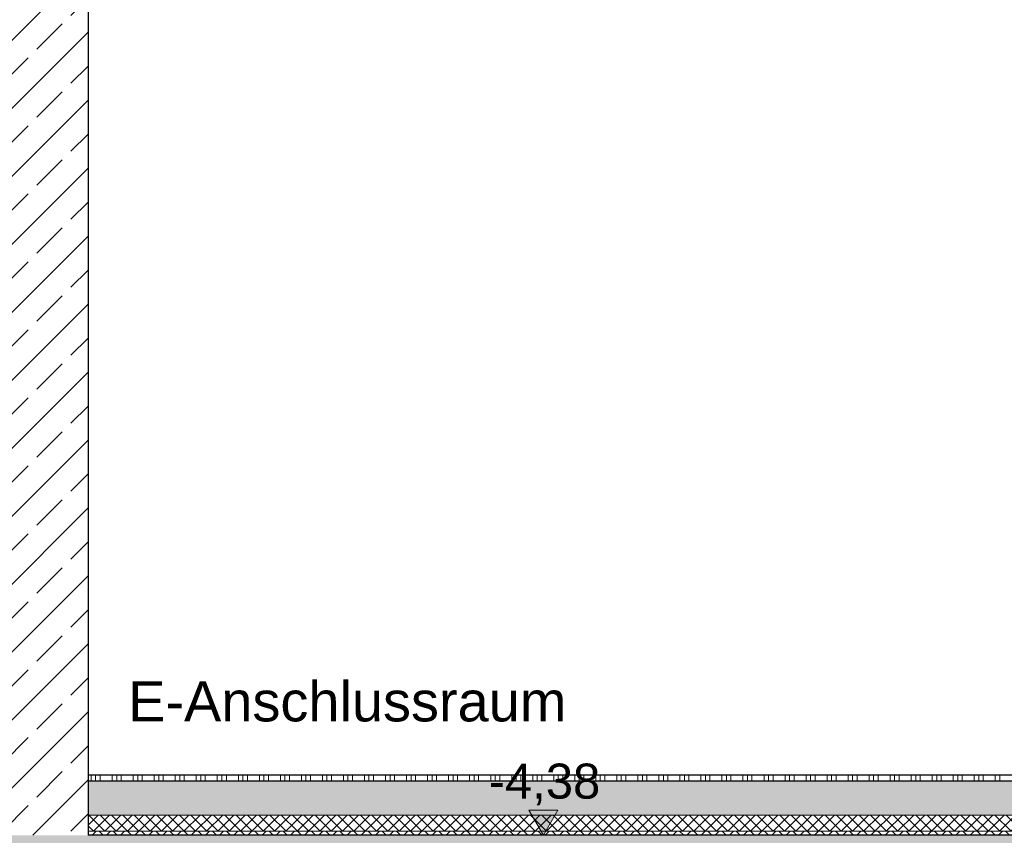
# Model space of a CAD drawing. Header units: metres. Extents: x -20.3 to 39.4, y -22.2 to 2.8.
# Tile 11 of 65: x 18.4 to 20.8, y -14.6 to -12.5. Entities that reach past the tile are written whole.
import ezdxf

# ---------------------------------------------------------------- set-up
doc = ezdxf.new("R2010")
doc.units = ezdxf.units.M
doc.header["$LTSCALE"] = 0.4
doc.header["$MEASUREMENT"] = 0
for name, color, linetype in [('Neubau_A-Bodenplatte', 8, 'Continuous'), ('Neubau_A-STB Wände', 8, 'Continuous'), ('Neubau_B-Bodenaufbau', 8, 'Continuous'), ('Neubau_T-Bemaßung', 8, 'Continuous'), ('Neubau_T-Text', 8, 'Continuous')]:
    doc.layers.add(name, color=color, linetype=linetype)
doc.styles.add('ERSTELLTER_STIL_2', font='arial.ttf')
pattern_1 = [(45, (388.31789, -10.175), (-0.084852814, 0.084852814), []), (45, (388.27546, -10.13257), (-0.084852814, 0.084852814), [0.09, -0.03])]

# ---------------------------------------------------------------- blocks, each defined once
blk = doc.blocks.new('*X232', base_point=(4547.9313, -0.0469))
at = {"layer": 'Neubau_B-Bodenaufbau', "color": 7, "linetype": 'Continuous', "lineweight": 9}
for p, q in [((4178.1513, -4.2769), (4178.1513, -4.2919)), ((4178.1625, -4.2769), (4178.1625, -4.2919)), ((4178.1738, -4.2769), (4178.1738, -4.2919)), ((4178.2038, -4.2769), (4178.2038, -4.2919)), ((4178.215, -4.2769), (4178.215, -4.2919)), ((4178.2263, -4.2769), (4178.2263, -4.2919)), ((4178.2563, -4.2769), (4178.2563, -4.2919)), ((4178.2675, -4.2769), (4178.2675, -4.2919)), ((4178.2788, -4.2769), (4178.2788, -4.2919)), ((4178.3088, -4.2769), (4178.3088, -4.2919)), ((4178.32, -4.2769), (4178.32, -4.2919)), ((4178.3313, -4.2769), (4178.3313, -4.2919)), ((4178.3613, -4.2769), (4178.3613, -4.2919)), ((4178.3725, -4.2769), (4178.3725, -4.2919)), ((4178.3838, -4.2769), (4178.3838, -4.2919)), ((4178.4138, -4.2769), (4178.4138, -4.2919)), ((4178.425, -4.2769), (4178.425, -4.2919)), ((4178.4363, -4.2769), (4178.4363, -4.2919)), ((4178.4663, -4.2769), (4178.4663, -4.2919)), ((4178.4775, -4.2769), (4178.4775, -4.2919)), ((4178.4888, -4.2769), (4178.4888, -4.2919)), ((4178.5188, -4.2769), (4178.5188, -4.2919)), ((4178.53, -4.2769), (4178.53, -4.2919)), ((4178.5413, -4.2769), (4178.5413, -4.2919)), ((4178.5713, -4.2769), (4178.5713, -4.2919)), ((4178.5825, -4.2769), (4178.5825, -4.2919)), ((4178.5938, -4.2769), (4178.5938, -4.2919)), ((4178.6238, -4.2769), (4178.6238, -4.2919)), ((4178.635, -4.2769), (4178.635, -4.2919)), ((4178.6463, -4.2769), (4178.6463, -4.2919)), ((4178.6763, -4.2769), (4178.6763, -4.2919)), ((4178.6875, -4.2769), (4178.6875, -4.2919)), ((4178.6988, -4.2769), (4178.6988, -4.2919)), ((4178.7288, -4.2769), (4178.7288, -4.2919)), ((4178.74, -4.2769), (4178.74, -4.2919)), ((4178.7513, -4.2769), (4178.7513, -4.2919)), ((4178.7813, -4.2769), (4178.7813, -4.2919)), ((4178.7925, -4.2769), (4178.7925, -4.2919)), ((4178.8038, -4.2769), (4178.8038, -4.2919)), ((4178.8338, -4.2769), (4178.8338, -4.2919)), ((4178.845, -4.2769), (4178.845, -4.2919)), ((4178.8563, -4.2769), (4178.8563, -4.2919)), ((4178.8863, -4.2769), (4178.8863, -4.2919)), ((4178.8975, -4.2769), (4178.8975, -4.2919)), ((4178.9088, -4.2769), (4178.9088, -4.2919)), ((4178.9388, -4.2769), (4178.9388, -4.2919)), ((4178.95, -4.2769), (4178.95, -4.2919)), ((4178.9613, -4.2769), (4178.9613, -4.2919)), ((4178.9913, -4.2769), (4178.9913, -4.2919)), ((4179.0025, -4.2769), (4179.0025, -4.2919)), ((4179.0138, -4.2769), (4179.0138, -4.2919)), ((4179.0438, -4.2769), (4179.0438, -4.2919)), ((4179.055, -4.2769), (4179.055, -4.2919)), ((4179.0663, -4.2769), (4179.0663, -4.2919)), ((4179.0963, -4.2769), (4179.0963, -4.2919)), ((4179.1075, -4.2769), (4179.1075, -4.2919)), ((4179.1188, -4.2769), (4179.1188, -4.2919)), ((4179.1488, -4.2769), (4179.1488, -4.2919)), ((4179.16, -4.2769), (4179.16, -4.2919)), ((4179.1713, -4.2769), (4179.1713, -4.2919)), ((4179.2013, -4.2769), (4179.2013, -4.2919)), ((4179.2125, -4.2769), (4179.2125, -4.2919)), ((4179.2238, -4.2769), (4179.2238, -4.2919)), ((4179.2538, -4.2769), (4179.2538, -4.2919)), ((4179.265, -4.2769), (4179.265, -4.2919)), ((4179.2763, -4.2769), (4179.2763, -4.2919)), ((4179.3063, -4.2769), (4179.3063, -4.2919)), ((4179.3175, -4.2769), (4179.3175, -4.2919)), ((4179.3288, -4.2769), (4179.3288, -4.2919)), ((4179.3588, -4.2769), (4179.3588, -4.2919)), ((4179.37, -4.2769), (4179.37, -4.2919)), ((4179.3813, -4.2769), (4179.3813, -4.2919)), ((4179.4113, -4.2769), (4179.4113, -4.2919)), ((4179.4225, -4.2769), (4179.4225, -4.2919)), ((4179.4338, -4.2769), (4179.4338, -4.2919)), ((4179.4638, -4.2769), (4179.4638, -4.2919)), ((4179.475, -4.2769), (4179.475, -4.2919)), ((4179.4863, -4.2769), (4179.4863, -4.2919)), ((4179.5163, -4.2769), (4179.5163, -4.2919)), ((4179.5275, -4.2769), (4179.5275, -4.2919)), ((4179.5388, -4.2769), (4179.5388, -4.2919)), ((4179.5688, -4.2769), (4179.5688, -4.2919)), ((4179.58, -4.2769), (4179.58, -4.2919)), ((4179.5913, -4.2769), (4179.5913, -4.2919)), ((4179.6213, -4.2769), (4179.6213, -4.2919)), ((4179.6325, -4.2769), (4179.6325, -4.2919)), ((4179.6438, -4.2769), (4179.6438, -4.2919)), ((4179.6738, -4.2769), (4179.6738, -4.2919)), ((4179.685, -4.2769), (4179.685, -4.2919)), ((4179.6963, -4.2769), (4179.6963, -4.2919)), ((4179.7263, -4.2769), (4179.7263, -4.2919)), ((4179.7375, -4.2769), (4179.7375, -4.2919)), ((4179.7488, -4.2769), (4179.7488, -4.2919)), ((4179.7788, -4.2769), (4179.7788, -4.2919)), ((4179.79, -4.2769), (4179.79, -4.2919)), ((4179.8013, -4.2769), (4179.8013, -4.2919)), ((4179.8313, -4.2769), (4179.8313, -4.2919)), ((4179.8425, -4.2769), (4179.8425, -4.2919)), ((4179.8538, -4.2769), (4179.8538, -4.2919)), ((4179.8838, -4.2769), (4179.8838, -4.2919)), ((4179.895, -4.2769), (4179.895, -4.2919)), ((4179.9063, -4.2769), (4179.9063, -4.2919)), ((4179.9363, -4.2769), (4179.9363, -4.2919)), ((4179.9475, -4.2769), (4179.9475, -4.2919)), ((4179.9588, -4.2769), (4179.9588, -4.2919)), ((4179.9888, -4.2769), (4179.9888, -4.2919)), ((4180, -4.2769), (4180, -4.2919)), ((4180.0113, -4.2769), (4180.0113, -4.2919)), ((4180.0413, -4.2769), (4180.0413, -4.2919)), ((4180.0525, -4.2769), (4180.0525, -4.2919)), ((4180.0638, -4.2769), (4180.0638, -4.2919)), ((4180.0938, -4.2769), (4180.0938, -4.2919)), ((4180.105, -4.2769), (4180.105, -4.2919)), ((4180.1163, -4.2769), (4180.1163, -4.2919)), ((4180.1463, -4.2769), (4180.1463, -4.2919)), ((4180.1575, -4.2769), (4180.1575, -4.2919)), ((4180.1688, -4.2769), (4180.1688, -4.2919)), ((4180.1988, -4.2769), (4180.1988, -4.2919)), ((4180.21, -4.2769), (4180.21, -4.2919)), ((4180.2213, -4.2769), (4180.2213, -4.2919)), ((4180.2513, -4.2769), (4180.2513, -4.2919)), ((4180.2625, -4.2769), (4180.2625, -4.2919)), ((4180.2738, -4.2769), (4180.2738, -4.2919)), ((4180.3038, -4.2769), (4180.3038, -4.2919)), ((4180.315, -4.2769), (4180.315, -4.2919)), ((4180.3263, -4.2769), (4180.3263, -4.2919)), ((4180.3563, -4.2769), (4180.3563, -4.2919)), ((4180.3675, -4.2769), (4180.3675, -4.2919)), ((4180.3788, -4.2769), (4180.3788, -4.2919)), ((4180.4088, -4.2769), (4180.4088, -4.2919)), ((4180.42, -4.2769), (4180.42, -4.2919))]:
    blk.add_line(p, q, dxfattribs=at)

msp = doc.modelspace()

# ---------------------------------------------------------------- hatches: boundary and pattern name
at = {"layer": 'Neubau_A-Bodenplatte', "linetype": 'Continuous', "lineweight": 0}
h = msp.add_hatch(dxfattribs=at)
h.set_pattern_fill('BETON__STAHLBETON_0002', color=256, style=0, pattern_type=2)
h.set_pattern_definition(pattern_1)
h.paths.add_polyline_path([(23.715, -14.555), (8.07, -14.555), (8.07, -14.905), (23.715, -14.905)])
at = {"layer": 'Neubau_A-STB Wände', "linetype": 'Continuous', "lineweight": 0}
h = msp.add_hatch(dxfattribs=at)
h.set_pattern_fill('BETON__STAHLBETON_0002', color=256, style=0, pattern_type=2)
h.set_pattern_definition(pattern_1)
h.paths.add_polyline_path([(18.53, -14.555), (18.53, -10.655), (18.28, -10.655), (18.28, -14.555)])
at = {"layer": 'Neubau_B-Bodenaufbau', "linetype": 'Continuous', "lineweight": 0}
h = msp.add_hatch(dxfattribs=at)
h.set_pattern_fill('BETON__UNBEWEHRT_0002', color=256, style=0, pattern_type=2)
h.set_pattern_definition([(45, (388.31789, -10.175), (-0.035355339, 0.035355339), [0.0375, -0.0125]), (45, (388.31789, -10.139645), (-0.035355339, 0.035355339), [0.0375, -0.0125])])
h.paths.add_polyline_path([(18.53, -14.42), (18.53, -14.505), (23.255, -14.505), (23.255, -14.42)])
h = msp.add_hatch(dxfattribs=at)
h.set_pattern_fill('DÄMMUNG__HART_2_0002', color=256, style=0, pattern_type=2)
h.set_pattern_definition([(45, (388.31789, -10.175), (-0.0141421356, 0.0141421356), []), (135, (388.31789, -10.175), (0.0141421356, 0.0141421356), [])])
h.paths.add_polyline_path([(18.53, -14.505), (18.53, -14.545), (23.255, -14.545), (23.255, -14.505)])
h = msp.add_hatch(dxfattribs=at)
h.set_pattern_fill('GUßASPHALT_0002', color=256, style=0, pattern_type=2)
h.set_pattern_definition([(45, (388.31789, -10.175), (-0.0176776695, 0.0176776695), []), (135, (388.31789, -10.175), (0.0176776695, 0.0176776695), [])])
h.paths.add_polyline_path([(18.53, -14.555), (23.255, -14.555), (23.255, -14.545), (18.53, -14.545)])
at = {"layer": 'Neubau_T-Bemaßung', "linetype": 'Continuous', "lineweight": 9}
msp.add_hatch(color=256, dxfattribs=at).paths.add_polyline_path([(19.6672, -14.555), (19.7035, -14.4925), (19.631, -14.4925)])

# ---------------------------------------------------------------- linework, layer by layer
at = {"layer": 'Neubau_A-Bodenplatte', "linetype": 'Continuous', "lineweight": 25}
msp.add_line((23.255, -14.555), (18.53, -14.555), dxfattribs=at)
at = {"layer": 'Neubau_A-STB Wände', "linetype": 'Continuous', "lineweight": 25}
msp.add_line((18.53, -10.795), (18.53, -14.405), dxfattribs=at)
at = {"layer": 'Neubau_A-STB Wände', "linetype": 'Continuous', "lineweight": 25, "flags": 128}
msp.add_lwpolyline([(18.53, -14.405), (18.53, -14.42), (18.53, -14.505), (18.53, -14.545), (18.53, -14.555)], dxfattribs=at)
at = {"layer": 'Neubau_B-Bodenaufbau', "linetype": 'Continuous', "lineweight": 25}
for p, q in [((23.255, -14.405), (18.53, -14.405)), ((23.255, -14.42), (18.53, -14.42))]:
    msp.add_line(p, q, dxfattribs=at)
at = {"layer": 'Neubau_B-Bodenaufbau', "linetype": 'Continuous', "lineweight": 15}
for p, q in [((23.255, -14.505), (18.53, -14.505)), ((23.255, -14.545), (18.53, -14.545))]:
    msp.add_line(p, q, dxfattribs=at)
at = {"layer": 'Neubau_T-Bemaßung', "linetype": 'Continuous', "lineweight": 9}
for p, q in [((19.6672, -14.555), (19.631, -14.4925)), ((19.631, -14.4925), (19.7035, -14.4925)), ((19.7035, -14.4925), (19.6672, -14.555)), ((19.6672, -14.555), (19.6203, -14.555)), ((19.6672, -14.555), (19.7141, -14.555))]:
    msp.add_line(p, q, dxfattribs=at)

# ---------------------------------------------------------------- block references
at = {"layer": 'Neubau_B-Bodenaufbau', "lineweight": 0}
msp.add_blockref('*X232', (388.3179, -10.175), dxfattribs=at)

# ---------------------------------------------------------------- texts
at = {"layer": 'Neubau_T-Bemaßung', "lineweight": 9, "insert": (19.5305, -14.48), "char_height": 0.0875, "attachment_point": 7, "style": 'ERSTELLTER_STIL_2'}
msp.add_mtext('\\A1;-4,38', dxfattribs=at)
at = {"layer": 'Neubau_T-Text', "linetype": 'Continuous', "lineweight": 9, "insert": (18.63, -14.2723), "char_height": 0.1, "attachment_point": 7, "style": 'ERSTELLTER_STIL_2'}
msp.add_mtext('\\A1;E-Anschlussraum', dxfattribs=at)

doc.saveas('drawing.dxf')
